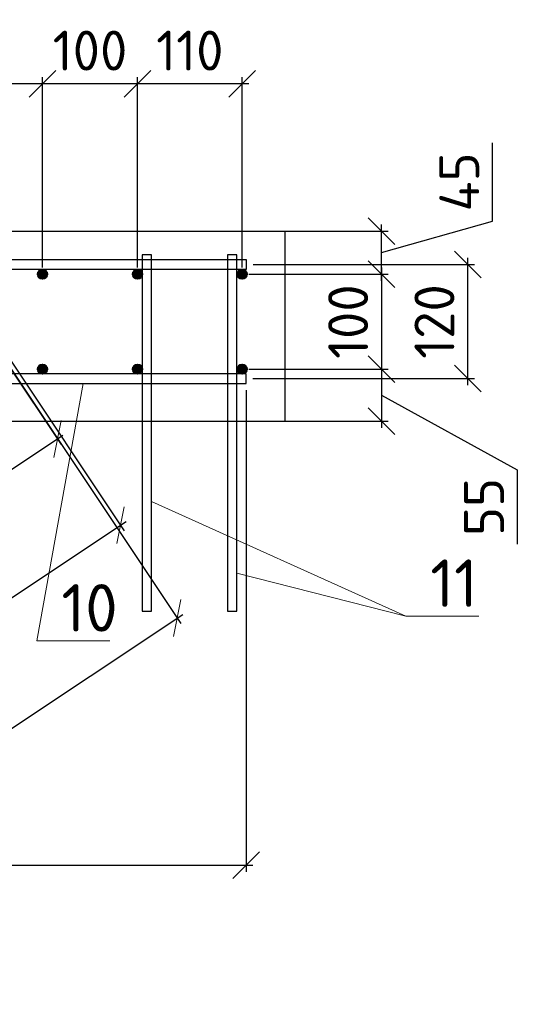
# Model space of a CAD drawing. Header units: millimetres. Extents: x 125896 to 2572636, y -120305 to 130347.
# Tile 58 of 256: x 321130 to 323815, y 39030 to 44214. Entities that reach past the tile are written whole.
import ezdxf

# ---------------------------------------------------------------- set-up
doc = ezdxf.new("R2010")
doc.units = ezdxf.units.MM
doc.linetypes.add('CENTER', pattern=[2, 1.25, -0.25, 0.25, -0.25])
for name, color, linetype, lineweight in [('Арматура', 152, 'Continuous', 40), ('ОСИ', 7, 'CENTER', 15), ('Столовая Двери и окна', 7, 'Continuous', 15)]:
    doc.layers.add(name, color=color, linetype=linetype, lineweight=lineweight)
doc.layers.add('Столовая - обозначения', color=7, linetype='Continuous')
doc.styles.get("Standard").update_dxf_attribs({"font": 'isocpeur.ttf'})
doc.styles.add('ГОСТ', font='isocpeur.ttf')
doc.dimstyles.new('Осевые', dxfattribs={"dimscale": 0.7, "dimtxt": 450, "dimasz": 400, "dimexe": 100, "dimexo": 100, "dimgap": 100, "dimtad": 1, "dimdec": 0, "dimzin": 0, "dimdsep": 46, "dimtxsty": 'Standard', "dimblk": 'OBLIQUE', "dimcen": 9, "dimdle": 100, "dimazin": 0, "dimtm": 1e-09, "dimtfac": 1, "dimtdec": 0, "dimtofl": 0, "dimtmove": 0, "dimatfit": 3, "dimfxl": 1, "dimtolj": 1, "dimtzin": 0, "dimarcsym": 0})

# ---------------------------------------------------------------- blocks, each defined once
blk = doc.blocks.new('_OBLIQUE')
at = {"color": 0, "linetype": 'ByBlock'}
blk.add_line((-0.5, -0.5), (0.5, 0.5), dxfattribs=at)
blk = doc.blocks.new('*D565')
at = {"layer": 'Defpoints', "color": 0, "linetype": 'ByBlock', "lineweight": 20, "ltscale": 13, "transparency": 16777216}
for p in [(321040.7, 42482.6, -900), (321660.6, 41552.8), (299149.5, 27888.4, -900)]:
    blk.add_point(p, dxfattribs=at)
at = {"layer": 'ОСИ', "color": 0, "linetype": 'ByBlock', "lineweight": -2, "ltscale": 13, "transparency": 16777216}
for p, q in [((321060.1, 42453.4), (321680, 41523.7)), ((299740.2, 26939.2), (321689.7, 41572.2)), ((299168.9, 27859.3), (299788.7, 26929.5))]:
    blk.add_line(p, q, dxfattribs=at)
at = {"layer": 'ОСИ', "color": 0, "linetype": 'ByBlock', "lineweight": -2, "ltscale": 13, "transparency": 16777216, "xscale": 140, "yscale": 140, "zscale": 140}
for p, rotation in [((321660.6, 41552.8), 33.69006752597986), ((299769.3, 26958.6), 213.6900675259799)]:
    blk.add_blockref('_OBLIQUE', p, dxfattribs=dict(at, rotation=rotation))
at = {"layer": 'ОСИ', "color": 0, "linetype": 'ByBlock', "ltscale": 13, "transparency": 16777216, "insert": (310617.9, 34401.3), "char_height": 210, "attachment_point": 5, "rotation": 33.6901}
blk.add_mtext('\\A1;5262', dxfattribs=at)
blk = doc.blocks.new('*D566')
at = {"layer": 'Defpoints', "color": 0, "linetype": 'ByBlock', "lineweight": 20, "ltscale": 13, "transparency": 16777216}
for p in [(320728.2, 42909.3, -995.9), (321958.5, 41063.8), (298171.3, 27871.4, -995.9)]:
    blk.add_point(p, dxfattribs=at)
at = {"layer": 'ОСИ', "color": 0, "linetype": 'ByBlock', "lineweight": -2, "ltscale": 13, "transparency": 16777216}
for p, q in [((320747.6, 42880.1), (321977.9, 41034.7)), ((299372.5, 26006.5), (321987.7, 41083.2)), ((298190.8, 27842.2), (299421.1, 25996.8))]:
    blk.add_line(p, q, dxfattribs=at)
at = {"layer": 'ОСИ', "color": 0, "linetype": 'ByBlock', "lineweight": -2, "ltscale": 13, "transparency": 16777216, "xscale": 140, "yscale": 140, "zscale": 140}
for p, rotation in [((321958.5, 41063.8), 33.69006752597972), ((299401.7, 26025.9), 213.6900675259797)]:
    blk.add_blockref('_OBLIQUE', p, dxfattribs=dict(at, rotation=rotation))
at = {"layer": 'ОСИ', "color": 0, "linetype": 'ByBlock', "ltscale": 13, "transparency": 16777216, "insert": (310583, 33690.4), "char_height": 210, "attachment_point": 5, "rotation": 33.6901}
blk.add_mtext('\\A1;5422', dxfattribs=at)
blk = doc.blocks.new('*D555')
at = {"layer": 'Defpoints', "color": 0, "linetype": 'ByBlock', "lineweight": 20, "ltscale": 13, "transparency": 16777216}
for p in [(321042.9, 42435, 95.9), (321328.2, 42006.9), (320292.9, 41935, 95.9)]:
    blk.add_point(p, dxfattribs=at)
at = {"layer": 'ОСИ', "color": 0, "linetype": 'ByBlock', "lineweight": -2, "ltscale": 13, "transparency": 16777216}
for p, q in [((321062.3, 42405.9), (321347.6, 41977.8)), ((320549.1, 41487.5), (321357.3, 42026.3)), ((320312.3, 41905.9), (320597.6, 41477.8))]:
    blk.add_line(p, q, dxfattribs=at)
at = {"layer": 'ОСИ', "color": 0, "linetype": 'ByBlock', "lineweight": -2, "ltscale": 13, "transparency": 16777216, "xscale": 140, "yscale": 140, "zscale": 140}
for p, rotation in [((321328.2, 42006.9), 33.69006752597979), ((320578.2, 41506.9), 213.6900675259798)]:
    blk.add_blockref('_OBLIQUE', p, dxfattribs=dict(at, rotation=rotation))
at = {"layer": 'ОСИ', "color": 0, "linetype": 'ByBlock', "ltscale": 13, "transparency": 16777216, "insert": (320856.2, 41902.5), "char_height": 210, "attachment_point": 5, "rotation": 33.6901}
blk.add_mtext('\\A1;180', dxfattribs=at)
blk = doc.blocks.new('*D573')
at = {"layer": 'Defpoints', "color": 0, "linetype": 'ByBlock', "lineweight": 20, "ltscale": 13, "transparency": 16777216}
for p in [(322299.8, 42874.6), (322299.8, 42374.6), (323032.3, 42374.6)]:
    blk.add_point(p, dxfattribs=at)
at = {"layer": 'ОСИ', "color": 0, "linetype": 'ByBlock', "lineweight": -2, "ltscale": 13, "transparency": 16777216}
for p, q in [((322334.8, 42874.6), (323067.3, 42874.6)), ((323032.3, 42909.6), (323032.3, 42339.6)), ((322334.8, 42374.6), (323067.3, 42374.6))]:
    blk.add_line(p, q, dxfattribs=at)
at = {"layer": 'ОСИ', "color": 0, "linetype": 'ByBlock', "lineweight": -2, "ltscale": 13, "transparency": 16777216, "xscale": 140, "yscale": 140, "zscale": 140}
for p, rotation in [((323032.3, 42874.6), 90), ((323032.3, 42374.6), 270)]:
    blk.add_blockref('_OBLIQUE', p, dxfattribs=dict(at, rotation=rotation))
at = {"layer": 'ОСИ', "color": 0, "linetype": 'ByBlock', "ltscale": 13, "transparency": 16777216, "insert": (322857.3, 42624.6), "char_height": 210, "attachment_point": 5, "rotation": 90}
blk.add_mtext('\\A1;100', dxfattribs=at)
blk = doc.blocks.new('*D527')
at = {"layer": 'Defpoints', "color": 0, "linetype": 'ByBlock', "lineweight": 20, "ltscale": 13, "transparency": 16777216}
for p in [(322299.8, 43100.8), (323032.3, 43100.8), (322299.8, 42874.6)]:
    blk.add_point(p, dxfattribs=at)
at = {"layer": 'ОСИ', "color": 0, "linetype": 'ByBlock', "lineweight": -2, "ltscale": 13, "transparency": 16777216}
for p, q in [((323616.9, 43153.7), (323616.9, 43566.7)), ((323032.3, 42987.7), (323616.9, 43153.7)), ((323032.3, 42839.6), (323032.3, 43135.8)), ((322334.8, 43100.8), (323067.3, 43100.8)), ((322334.8, 42874.6), (323067.3, 42874.6))]:
    blk.add_line(p, q, dxfattribs=at)
at = {"layer": 'ОСИ', "color": 0, "linetype": 'ByBlock', "lineweight": -2, "ltscale": 13, "transparency": 16777216, "xscale": 140, "yscale": 140, "zscale": 140}
for p, rotation in [((323032.3, 43100.8), 90), ((323032.3, 42874.6), 270)]:
    blk.add_blockref('_OBLIQUE', p, dxfattribs=dict(at, rotation=rotation))
at = {"layer": 'ОСИ', "color": 0, "linetype": 'ByBlock', "ltscale": 13, "transparency": 16777216, "insert": (323441.9, 43360.2), "char_height": 210, "attachment_point": 5, "rotation": 90}
blk.add_mtext('\\A1;45', dxfattribs=at)
blk = doc.blocks.new('*D528')
at = {"layer": 'Defpoints', "color": 0, "linetype": 'ByBlock', "lineweight": 20, "ltscale": 13, "transparency": 16777216}
for p in [(322299.8, 42374.6), (322299.8, 42100.8), (323032.1, 42100.8)]:
    blk.add_point(p, dxfattribs=at)
at = {"layer": 'ОСИ', "color": 0, "linetype": 'ByBlock', "lineweight": -2, "ltscale": 13, "transparency": 16777216}
for p, q in [((323032.1, 42409.6), (323032.1, 42065.8)), ((322334.8, 42374.6), (323067.1, 42374.6)), ((323032.1, 42237.7), (323746.9, 41845.1)), ((322334.8, 42100.8), (323067.1, 42100.8)), ((323746.9, 41845.1), (323746.9, 41453.1))]:
    blk.add_line(p, q, dxfattribs=at)
at = {"layer": 'ОСИ', "color": 0, "linetype": 'ByBlock', "lineweight": -2, "ltscale": 13, "transparency": 16777216, "xscale": 140, "yscale": 140, "zscale": 140}
for p, rotation in [((323032.1, 42374.6), 90), ((323032.1, 42100.8), 270)]:
    blk.add_blockref('_OBLIQUE', p, dxfattribs=dict(at, rotation=rotation))
at = {"layer": 'ОСИ', "color": 0, "linetype": 'ByBlock', "ltscale": 13, "transparency": 16777216, "insert": (323571.9, 41649.1), "char_height": 210, "attachment_point": 5, "rotation": 90}
blk.add_mtext('\\A1;55', dxfattribs=at)
blk = doc.blocks.new('*D574')
at = {"layer": 'Defpoints', "color": 0, "linetype": 'ByBlock', "lineweight": 20, "ltscale": 13, "transparency": 16777216}
for p in [(322323.6, 42925.8), (323486.1, 42925.8), (322321.2, 42324.6)]:
    blk.add_point(p, dxfattribs=at)
at = {"layer": 'ОСИ', "color": 0, "linetype": 'ByBlock', "lineweight": -2, "ltscale": 13, "transparency": 16777216}
for p, q in [((322358.6, 42925.8), (323521.1, 42925.8)), ((323486.1, 42289.6), (323486.1, 42960.8)), ((322356.2, 42324.6), (323521.1, 42324.6))]:
    blk.add_line(p, q, dxfattribs=at)
at = {"layer": 'ОСИ', "color": 0, "linetype": 'ByBlock', "lineweight": -2, "ltscale": 13, "transparency": 16777216, "xscale": 140, "yscale": 140, "zscale": 140}
for p, rotation in [((323486.1, 42925.8), 90), ((323486.1, 42324.6), 270)]:
    blk.add_blockref('_OBLIQUE', p, dxfattribs=dict(at, rotation=rotation))
at = {"layer": 'ОСИ', "color": 0, "linetype": 'ByBlock', "ltscale": 13, "transparency": 16777216, "insert": (323311.1, 42625.2), "char_height": 210, "attachment_point": 5, "rotation": 90}
blk.add_mtext('\\A1;120', dxfattribs=at)
blk = doc.blocks.new('*D575')
at = {"layer": 'Defpoints', "color": 0, "linetype": 'ByBlock', "lineweight": 20, "ltscale": 13, "transparency": 16777216}
for p in [(321749.8, 43876.6), (321749.8, 42874.6), (322299.8, 42874.6)]:
    blk.add_point(p, dxfattribs=at)
at = {"layer": 'ОСИ', "color": 0, "linetype": 'ByBlock', "lineweight": -2, "ltscale": 13, "transparency": 16777216}
for p, q in [((321749.8, 42909.6), (321749.8, 43911.6)), ((322299.8, 42909.6), (322299.8, 43911.6)), ((322334.8, 43876.6), (321714.8, 43876.6))]:
    blk.add_line(p, q, dxfattribs=at)
at = {"layer": 'ОСИ', "color": 0, "linetype": 'ByBlock', "lineweight": -2, "ltscale": 13, "transparency": 16777216, "xscale": 140, "yscale": 140, "zscale": 140, "rotation": 180}
blk.add_blockref('_OBLIQUE', (321749.8, 43876.6), dxfattribs=at)
at = {"layer": 'ОСИ', "color": 0, "linetype": 'ByBlock', "lineweight": -2, "ltscale": 13, "transparency": 16777216, "xscale": 140, "yscale": 140, "zscale": 140}
blk.add_blockref('_OBLIQUE', (322299.8, 43876.6), dxfattribs=at)
at = {"layer": 'ОСИ', "color": 0, "linetype": 'ByBlock', "ltscale": 13, "transparency": 16777216, "insert": (322024.8, 44051.6), "char_height": 210, "attachment_point": 5}
blk.add_mtext('\\A1;110', dxfattribs=at)
blk = doc.blocks.new('*D576')
at = {"layer": 'Defpoints', "color": 0, "linetype": 'ByBlock', "lineweight": 20, "ltscale": 13, "transparency": 16777216}
for p in [(321249.8, 43876.6), (321249.8, 42874.6), (321749.8, 42874.6)]:
    blk.add_point(p, dxfattribs=at)
at = {"layer": 'ОСИ', "color": 0, "linetype": 'ByBlock', "lineweight": -2, "ltscale": 13, "transparency": 16777216}
for p, q in [((321249.8, 42909.6), (321249.8, 43911.6)), ((321749.8, 42909.6), (321749.8, 43911.6)), ((321784.8, 43876.6), (321214.8, 43876.6))]:
    blk.add_line(p, q, dxfattribs=at)
at = {"layer": 'ОСИ', "color": 0, "linetype": 'ByBlock', "lineweight": -2, "ltscale": 13, "transparency": 16777216, "xscale": 140, "yscale": 140, "zscale": 140, "rotation": 180}
blk.add_blockref('_OBLIQUE', (321249.8, 43876.6), dxfattribs=at)
at = {"layer": 'ОСИ', "color": 0, "linetype": 'ByBlock', "lineweight": -2, "ltscale": 13, "transparency": 16777216, "xscale": 140, "yscale": 140, "zscale": 140}
blk.add_blockref('_OBLIQUE', (321749.8, 43876.6), dxfattribs=at)
at = {"layer": 'ОСИ', "color": 0, "linetype": 'ByBlock', "ltscale": 13, "transparency": 16777216, "insert": (321499.8, 44051.6), "char_height": 210, "attachment_point": 5}
blk.add_mtext('\\A1;100', dxfattribs=at)
blk = doc.blocks.new('*D529')
at = {"layer": 'Defpoints', "color": 0, "linetype": 'ByBlock', "lineweight": 20, "ltscale": 13, "transparency": 16777216}
for p in [(319999.8, 43876.8), (321249.8, 42874.6), (319999.8, 42865.8)]:
    blk.add_point(p, dxfattribs=at)
at = {"layer": 'ОСИ', "color": 0, "linetype": 'ByBlock', "lineweight": -2, "ltscale": 13, "transparency": 16777216}
for p, q in [((319999.8, 42900.8), (319999.8, 43911.8)), ((321249.8, 42909.6), (321249.8, 43911.8)), ((321284.8, 43876.8), (319964.8, 43876.8))]:
    blk.add_line(p, q, dxfattribs=at)
at = {"layer": 'ОСИ', "color": 0, "linetype": 'ByBlock', "lineweight": -2, "ltscale": 13, "transparency": 16777216, "xscale": 140, "yscale": 140, "zscale": 140, "rotation": 180}
blk.add_blockref('_OBLIQUE', (319999.8, 43876.8), dxfattribs=at)
at = {"layer": 'ОСИ', "color": 0, "linetype": 'ByBlock', "lineweight": -2, "ltscale": 13, "transparency": 16777216, "xscale": 140, "yscale": 140, "zscale": 140}
blk.add_blockref('_OBLIQUE', (321249.8, 43876.8), dxfattribs=at)
at = {"layer": 'ОСИ', "color": 0, "linetype": 'ByBlock', "ltscale": 13, "transparency": 16777216, "insert": (320624.8, 44051.8), "char_height": 210, "attachment_point": 5}
blk.add_mtext('\\A1;250', dxfattribs=at)
blk = doc.blocks.new('*D577')
at = {"layer": 'Defpoints', "color": 0, "linetype": 'ByBlock', "lineweight": 20, "ltscale": 13, "transparency": 16777216}
for p in [(319173.6, 42299.6), (322321.2, 42299.6), (322321.2, 39763.3)]:
    blk.add_point(p, dxfattribs=at)
at = {"layer": 'ОСИ', "color": 0, "linetype": 'ByBlock', "lineweight": -2, "ltscale": 13, "transparency": 16777216}
for p, q in [((319173.6, 42264.6), (319173.6, 39728.3)), ((322321.2, 42264.6), (322321.2, 39728.3)), ((319138.6, 39763.3), (322356.2, 39763.3))]:
    blk.add_line(p, q, dxfattribs=at)
at = {"layer": 'ОСИ', "color": 0, "linetype": 'ByBlock', "lineweight": -2, "ltscale": 13, "transparency": 16777216, "xscale": 140, "yscale": 140, "zscale": 140, "rotation": 180}
blk.add_blockref('_OBLIQUE', (319173.6, 39763.3), dxfattribs=at)
at = {"layer": 'ОСИ', "color": 0, "linetype": 'ByBlock', "lineweight": -2, "ltscale": 13, "transparency": 16777216, "xscale": 140, "yscale": 140, "zscale": 140}
blk.add_blockref('_OBLIQUE', (322321.2, 39763.3), dxfattribs=at)
at = {"layer": 'ОСИ', "color": 0, "linetype": 'ByBlock', "ltscale": 13, "transparency": 16777216, "insert": (320747.4, 39938.3), "char_height": 210, "attachment_point": 5}
blk.add_mtext('\\A1;630', dxfattribs=at)

msp = doc.modelspace()

# ---------------------------------------------------------------- hatches: boundary and pattern name
at = {"layer": 'Арматура'}
h = msp.add_hatch(color=256, dxfattribs=at)
edge = h.paths.add_edge_path()
edge.add_arc((321249.8, 42874.6), 25, 0, 360)
h = msp.add_hatch(color=256, dxfattribs=at)
edge = h.paths.add_edge_path()
edge.add_arc((321749.8, 42874.6), 25, 0, 360)
h = msp.add_hatch(color=256, dxfattribs=at)
edge = h.paths.add_edge_path()
edge.add_arc((322299.8, 42874.6), 25, 0, 360)
h = msp.add_hatch(color=256, dxfattribs=at)
edge = h.paths.add_edge_path()
edge.add_arc((321249.8, 42374.6), 25, 0, 360)
h = msp.add_hatch(color=256, dxfattribs=at)
edge = h.paths.add_edge_path()
edge.add_arc((321749.8, 42374.6), 25, 0, 360)
h = msp.add_hatch(color=256, dxfattribs=at)
edge = h.paths.add_edge_path()
edge.add_arc((322299.8, 42374.6), 25, 0, 360)

# ---------------------------------------------------------------- linework, layer by layer
for centre in [(321249.8, 42874.6), (321749.8, 42874.6), (322299.8, 42874.6), (321249.8, 42374.6), (321749.8, 42374.6), (322299.8, 42374.6)]:
    msp.add_circle(centre, 25, dxfattribs=at)
at = {"layer": 'Столовая Двери и окна', "color": 18, "lineweight": 30, "true_color": 0x000000}
for p in [(322523.6, 43100.8), (320873.6, 42100.8, -1170)]:
    msp.add_line(p, (322523.6, 42100.8), dxfattribs=at)
at = {"layer": 'Столовая Двери и окна', "color": 18, "lineweight": 20, "true_color": 0x000000}
for p, q in [((321220.9, 40944.4), (321463.8, 42299.6)), ((321823.6, 41678.2), (323161.1, 41074.4)), ((322272.5, 41300), (323161.1, 41074.4)), ((323161.1, 41074.4), (323544.8, 41074.4)), ((321220.9, 40944.4), (321604.7, 40944.4))]:
    msp.add_line(p, q, dxfattribs=at)
at = {"layer": 'Столовая Двери и окна', "color": 18, "lineweight": 30, "true_color": 0x000000}
msp.add_lwpolyline([(313023.6, 39100.8), (314523.6, 39100.8), (314523.6, 40100.8), (316023.6, 40100.8), (316023.6, 41100.8), (317523.6, 41100.8), (317523.6, 42100.8), (319023.6, 42100.8), (319023.6, 43100.8), (320523.6, 43100.8), (320523.6, 43100.8), (322523.6, 43100.8)], dxfattribs=at)
at = {"layer": 'Столовая Двери и окна', "color": 5, "lineweight": 30}
for points in [[(321823.6, 42975.8), (321773.6, 42975.8), (321773.6, 41100.8), (321823.6, 41100.8)], [(322272.5, 42975.8), (322222.5, 42975.8), (322222.5, 41100.8), (322272.5, 41100.8)]]:
    msp.add_lwpolyline(points, close=True, dxfattribs=at)
at = {"layer": 'Столовая Двери и окна', "color": 146, "lineweight": 30, "true_color": 0x105689}
for points in [[(319268.1, 42900.8), (322323.6, 42900.8), (322323.6, 42950.8), (319233.7, 42950.8), (319233.7, 42950.8), (319233.7, 42950.8)], [(319173.6, 42299.6), (322321.2, 42299.6), (322321.2, 42349.6), (319173.6, 42349.6)]]:
    msp.add_lwpolyline(points, dxfattribs=at)

# ---------------------------------------------------------------- texts
at = {"insert": (226281.3, 54484), "char_height": 250, "attachment_point": 1, "style": 'ГОСТ'}
msp.add_mtext_dynamic_manual_height_columns('\\A1;\\pi9384.38;{\\H1.5152x;\\P\\pi1250;Общие указания\\P\\pi250;}1.^IРабочая документация разработана в соответствии с заданием на проектирование, требованиями действующих технических регламентов, стандартов, сводов правил и других документов, содержащих установленные требования.\\P2.^IРабочая документация выполнена в соответствии со следующими нормативными и техническими документами:\\P-^IСП 20.13330.2016 "Нагрузки и Воздействия";\\P-^IСП 63.13330.2012 "Бетонные и железобетонные конструкции. Основные положения";\\P-^IСП 22.13330.2016 "Основания зданий и сооружений";\\P-^IСП 45.13330.2012 "Земляные сооружения, основания и фундаменты".\\P3.   За относительную отметку 0,000 принята отметка чистого пола первого этажа.\\P4.^IПеречень видов работ, для которых необходимо составлять акты освидетельствования скрытых работ:\\P-^Iармирование конструкций;\\P-^Iосвидетельствование опалубки перед бетонированием;\\P-^Iвыполнение сварочных работ;\\P-^Iотбор контрольных проб бетона;\\P-^Iсоответствие законченных железобетонных конструкций проекту с отображением качества работ;\\P-^Iустройство монолитных конструкций, выполняемых в зимнее время;  \\P\\pi0;  -    устройство гидроизоляции;\\P\\pi250;-^Iуплотнение грунтов и обратную засыпку.\\PЗапрещается выполнение последующих работ при отсутствии актов освидетельствования предшествующих скрытых работ во всех случаях.\\P\\pi0;        5. Проект рассчитан на производство работ в период положительных температур. В случае выполнения работ при отрицательных температурах необходимо выполнять требования СНиП часть 3 по производству работ и ППР.\\P        6. При минимальной температуре воздуха до минус 15°С допускается: выдерживание бетона в конструкции методом термоса, при предварительном разогреве бетонной смеси, форсированный электроразогрев бетона в конструкции с повторным уплотнением.\\P\\pi250;При минимальной температуре воздуха до минус 25°С допускается: обогрев бетона в греющей опалубке с помощью низкотемпературных электронагревателей, электродный сквозной прогрев бетона, электрообогрев с помощью греющего провода.\\P\\pi0;7. При отрицательной температуре воздуха уплотнение грунта обратной засыпки в траншеях должно \\Pосуществляться до достижения коэффициента уплотнения 0,98. \\PВремя уплотнения грунта в зависимости от температуры воздуха: \\P\\pi250;-^Iпри t{\\H0.7x;\\So^ ;}-5, 90-120 минут; при t{\\H0.7x;\\So^ ;\\H1.42857x;-10, 60-90 минут; }при t{\\H0.7x;\\So^ ;\\H1.42857x;-20, 40-60 минут; }при t{\\H0.7x;\\So^ ;\\H1.42857x;-30, 20-30 минут;\\P\\pi0;Работы по выполнению насыпей и обратных засыпок при отрицательных температурах должны производить с учетом следующих требований:\\P\\pi250;-^Iподготовку поверхности (основания) насыпи и обратных засыпок следует выполнять с полным удалением снега, льда, промерзшего слоя слабого и пучинистого грунта на всю его глубину;\\P-^Iотсыпку в насыпь и обратные засыпки грунтов необходимо производить при их природной влажности и в талом состоянии с содержанием комьев мерзлого грунта, не превышающим требований, приведенных в приложении М СП 45.13330.2017. Свод правил. Земляные сооружения, основания и фундаменты., и, как правило, на не промерзшие ранее отсыпанные и уплотненные слои. В отдельных случаях при согласовании с автором проекта допускается грунты отсыпать на непучинистые грунты, промерзшие на глубину не более 15 см;\\P-^Iпри пониженной влажности отсыпанных грунтов для их уплотнения следует применять более тяжелое грунтоуплотняющее оборудование; \\P-^Iработы по отсыпке и уплотнению каждого слоя должны выполнять в течение одной рабочей смены; - при выполнении насыпей из глинистых грунтов при обильном снеговыпадении все работы должны быть прекращены; - перерывы в работах по выполнению насыпей и обратных засыпок допускаются только при условиях, что за время перерыва глубина промерзания ранее уплотненных пучинистых грунтов не превысит 15 см или на время перерыва ранее уплотненные грунты утепляются специальными средствами (например, маловлажным рыхлым грунтом, который в последующем удаляется); - все работы по отсыпке грунтов и их уплотнению выполняют с повышенной интенсивностью.}', width=20474.372, gutter_width=5800, heights=[24436.9], dxfattribs=at)
at = {"layer": 'Столовая - обозначения', "lineweight": 25}
for s, p in [('11', (323289.3, 41122.7)), ('10', (321349.1, 40992.7))]:
    msp.add_text(s, height=250, dxfattribs=at).set_placement(p)

# ---------------------------------------------------------------- dimensions: what is measured, and where the dimension line sits
at = {"layer": 'ОСИ', "linetype": 'ByBlock', "ltscale": 13}
for base, p1, p2, picture, middle in [((319999.8, 43876.8), (321249.8, 42874.6), (319999.8, 42865.8), '*D529', (320624.8, 44051.8)), ((321249.8, 43876.6), (321749.8, 42874.6), (321249.8, 42874.6), '*D576', (321499.8, 44051.6)), ((321749.8, 43876.6), (322299.8, 42874.6), (321749.8, 42874.6), '*D575', (322024.8, 44051.6)), ((322321.2, 39763.3), (319173.6, 42299.6), (322321.2, 42299.6), '*D577', (320747.4, 39938.3))]:
    dim = msp.add_linear_dim(base=base, p1=p1, p2=p2, dimstyle='Осевые', override={"dimtxt": 300, "dimasz": 200, "dimexe": 50, "dimexo": 50, "dimlfac": 0.2, "dimdle": 50, "dimtmove": 1}, dxfattribs=at)
    dim.commit()
    dim.dimension.update_dxf_attribs({"geometry": picture, "text_midpoint": middle})
for base, p1, p2, picture, middle in [((323032.3, 43100.8), (322299.8, 42874.6), (322299.8, 43100.8), '*D527', (323616.9, 43223.7)), ((323032.1, 42100.8), (322299.8, 42374.6), (322299.8, 42100.8), '*D528', (323746.9, 41775.1))]:
    dim = msp.add_linear_dim(base=base, p1=p1, p2=p2, angle=90, dimstyle='Осевые', override={"dimtxt": 300, "dimasz": 200, "dimexe": 50, "dimexo": 50, "dimlfac": 0.2, "dimdle": 50, "dimtmove": 1}, dxfattribs=at)
    dim.commit()
    dim.dimension.update_dxf_attribs({"geometry": picture, "text_midpoint": middle, "dimtype": 160})
for base, p1, p2, picture, middle in [((323486.1, 42925.8), (322321.2, 42324.6), (322323.6, 42925.8), '*D574', (323311.1, 42625.2)), ((323032.3, 42374.6), (322299.8, 42874.6), (322299.8, 42374.6), '*D573', (322857.3, 42624.6))]:
    dim = msp.add_linear_dim(base=base, p1=p1, p2=p2, angle=90, dimstyle='Осевые', override={"dimtxt": 300, "dimasz": 200, "dimexe": 50, "dimexo": 50, "dimlfac": 0.2, "dimdle": 50, "dimtmove": 1}, dxfattribs=at)
    dim.commit()
    dim.dimension.update_dxf_attribs({"geometry": picture, "text_midpoint": middle})
for p1, p2, distance, picture, middle in [((298171.3, 27871.4, -995.9), (320728.2, 42909.3, -995.9), -2218, '*D566', (310583, 33690.4)), ((299149.5, 27888.4, -900), (321040.7, 42482.6, -900), -1117.5, '*D565', (310617.9, 34401.3)), ((320292.9, 41935, 95.9), (321042.9, 42435, 95.9), -514.5, '*D555', (320856.2, 41902.5))]:
    dim = msp.add_aligned_dim(p1=p1, p2=p2, distance=distance, dimstyle='Осевые', override={"dimtxt": 300, "dimasz": 200, "dimexe": 50, "dimexo": 50, "dimlfac": 0.2, "dimdle": 50, "dimtmove": 1}, dxfattribs=at)
    dim.commit()
    dim.dimension.update_dxf_attribs({"geometry": picture, "text_midpoint": middle})

doc.saveas('drawing.dxf')
